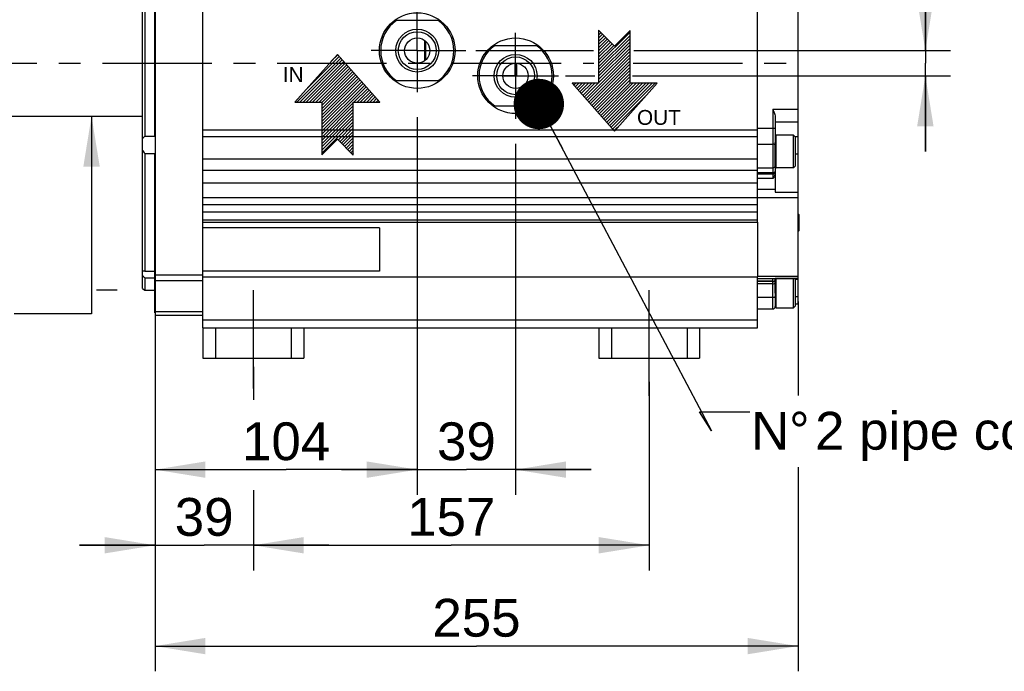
# Model space of a CAD drawing. Header units: millimetres. Extents: x 0 to 420, y 0 to 297.
# Tile 28 of 68: x 138 to 217, y 151 to 202. Entities that reach past the tile are written whole.
import ezdxf
from ezdxf.enums import TextEntityAlignment as Align

# ---------------------------------------------------------------- set-up
doc = ezdxf.new("R2010")
doc.units = ezdxf.units.MM
doc.header["$LTSCALE"] = 23.1
doc.linetypes.add('CENTER', pattern=[0.6, 0.375, -0.075, 0.075, -0.075])
doc.layers.get('0').update_dxf_attribs({"linetype": 'CONTINUOUS'})
for name, color, linetype in [('AXIS', 7, 'CONTINUOUS'), ('COMPONENTS', 7, 'CONTINUOUS'), ('CUT', 7, 'CONTINUOUS'), ('DETAIL', 7, 'CONTINUOUS'), ('DIMENSION', 7, 'CONTINUOUS'), ('GTOL', 7, 'CONTINUOUS'), ('PROTRUSION', 7, 'CONTINUOUS')]:
    doc.layers.add(name, color=color, linetype=linetype)
doc.styles.get("Standard").update_dxf_attribs({"font": 'arial.ttf'})
doc.styles.add('TEXTSTYLE_11', font='arial.ttf')
doc.styles.add('TEXTSTYLE_3', font='arial.ttf')
doc.styles.add('TEXTSTYLE_4', font='gdt')
doc.dimstyles.new('DIMSTYLE_1', dxfattribs={"dimtxt": 3, "dimasz": 4, "dimexe": 0.18, "dimexo": 0.0625, "dimgap": 0.09, "dimtad": 1, "dimlfac": 5, "dimdsep": 46, "dimtxsty": 'Standard', "dimblk": '_FILLED', "dimblk1": '_FILLED', "dimblk2": '_FILLED', "dimcen": 0.09, "dimadec": 0, "dimazin": 0, "dimtp": 0.3, "dimtm": 0.3, "dimtfac": 1, "dimtofl": 0, "dimtmove": 0, "dimatfit": 3, "dimldrblk": '_FILLED', "dimfxl": 1, "dimtolj": 1, "dimarcsym": 0})
doc.dimstyles.new('DIMSTYLE_10', dxfattribs={"dimtxt": 3, "dimasz": 4, "dimexe": 0.18, "dimexo": 0.0625, "dimgap": 0.09, "dimtad": 1, "dimdec": 3, "dimlfac": 5, "dimdsep": 46, "dimtxsty": 'Standard', "dimblk": '_FILLED', "dimblk1": '_FILLED', "dimblk2": '_FILLED', "dimcen": 0.09, "dimadec": 0, "dimazin": 0, "dimtp": 0.5, "dimtm": 0.5, "dimtfac": 1, "dimtdec": 3, "dimtofl": 0, "dimtmove": 0, "dimatfit": 3, "dimldrblk": '_FILLED', "dimfxl": 1, "dimtolj": 1, "dimarcsym": 0})
doc.dimstyles.new('DIMSTYLE_11', dxfattribs={"dimtxt": 3, "dimasz": 4, "dimexe": 0.18, "dimexo": 0.0625, "dimgap": 0.09, "dimtad": 1, "dimdec": 3, "dimlfac": 5, "dimdsep": 46, "dimtxsty": 'Standard', "dimblk": '_FILLED', "dimblk1": '_FILLED', "dimblk2": '_FILLED', "dimcen": 0.09, "dimadec": 0, "dimazin": 0, "dimtp": 0.3, "dimtm": 0.3, "dimtfac": 1, "dimtdec": 3, "dimtofl": 0, "dimtmove": 0, "dimatfit": 3, "dimldrblk": '_FILLED', "dimfxl": 1, "dimtolj": 1, "dimarcsym": 0})
doc.dimstyles.new('DIMSTYLE_2', dxfattribs={"dimtxt": 3, "dimasz": 4, "dimexe": 0.18, "dimexo": 0.0625, "dimgap": 0.09, "dimtad": 1, "dimlfac": 5, "dimdsep": 46, "dimtxsty": 'Standard', "dimblk": '_FILLED', "dimblk1": '_FILLED', "dimblk2": '_FILLED', "dimcen": 0.09, "dimadec": 0, "dimazin": 0, "dimtp": 0.5, "dimtm": 0.5, "dimtfac": 1, "dimtofl": 0, "dimtmove": 0, "dimatfit": 3, "dimldrblk": '_FILLED', "dimfxl": 1, "dimtolj": 1, "dimarcsym": 0})
doc.dimstyles.new('DIMSTYLE_3', dxfattribs={"dimtxt": 3, "dimasz": 4, "dimexe": 0.18, "dimexo": 0.0625, "dimgap": 0.09, "dimtad": 1, "dimdec": 3, "dimlfac": 5, "dimdsep": 46, "dimtxsty": 'Standard', "dimblk": '_FILLED', "dimblk1": '_FILLED', "dimblk2": '_FILLED', "dimcen": 0.09, "dimadec": 0, "dimazin": 0, "dimtol": 1, "dimtp": 0.014, "dimtm": 0.011, "dimtfac": 0.6, "dimtdec": 3, "dimtofl": 0, "dimtmove": 0, "dimatfit": 3, "dimldrblk": '_FILLED', "dimfxl": 1, "dimtolj": 1, "dimarcsym": 0})
doc.dimstyles.new('DIMSTYLE_9', dxfattribs={"dimtxt": 3, "dimasz": 4, "dimexe": 0.18, "dimexo": 0.0625, "dimgap": 0.09, "dimtad": 1, "dimdec": 3, "dimlfac": 5, "dimdsep": 46, "dimtxsty": 'Standard', "dimblk": '_FILLED', "dimblk1": '_FILLED', "dimblk2": '_FILLED', "dimcen": 0.09, "dimadec": 0, "dimazin": 0, "dimtp": 0.2, "dimtm": 0.2, "dimtfac": 1, "dimtdec": 3, "dimtofl": 0, "dimtmove": 0, "dimatfit": 3, "dimldrblk": '_FILLED', "dimfxl": 1, "dimtolj": 1, "dimarcsym": 0})
doc.dimstyles.get("Standard").update_dxf_attribs({"dimtxt": 3, "dimasz": 4, "dimexe": 0.18, "dimexo": 0.0625, "dimgap": 0.09, "dimtad": 1, "dimdec": 3, "dimdsep": 46, "dimtxsty": 'Standard', "dimblk": '_FILLED', "dimblk1": '_FILLED', "dimblk2": '_FILLED', "dimcen": 0.09, "dimadec": 0, "dimazin": 0, "dimtol": 1, "dimtp": 0.001, "dimtm": 0.001, "dimtfac": 1, "dimtdec": 3, "dimtofl": 0, "dimtmove": 0, "dimatfit": 3, "dimldrblk": '_FILLED', "dimfxl": 1, "dimtolj": 1, "dimarcsym": 0})

# ---------------------------------------------------------------- blocks, each defined once
blk = doc.blocks.new('_FILLED')
at = {"color": 0, "linetype": 'ByBlock'}
blk.add_solid([(0, 0), (-1, 0.1625), (-1, -0.1625)], dxfattribs=at)
blk = doc.blocks.new('*D2')
at = {"layer": 'DIMENSION', "color": 2, "linetype": 'Continuous', "transparency": 16777216}
for p, q in [((149.23, 177.173), (149.23, 158.549)), ((157.03, 174.696), (157.03, 172.081)), ((157.03, 164.925), (157.03, 158.549)), ((149.23, 160.549), (143.23, 160.549)), ((143.23, 160.549), (153.13, 160.549)), ((163.03, 160.549), (153.13, 160.549)), ((157.03, 160.549), (163.03, 160.549))]:
    blk.add_line(p, q, dxfattribs=at)
at = {"layer": 'DIMENSION', "color": 2, "linetype": 'Continuous', "transparency": 16777216, "xscale": 4, "yscale": 4, "zscale": 4}
blk.add_blockref('_FILLED', (149.23, 160.549), dxfattribs=at)
at = {"layer": 'DIMENSION', "color": 2, "linetype": 'Continuous', "transparency": 16777216, "xscale": 4, "yscale": 4, "zscale": 4, "rotation": 180}
blk.add_blockref('_FILLED', (157.03, 160.549), dxfattribs=at)
at = {"layer": 'DIMENSION', "color": 2, "linetype": 'Continuous', "transparency": 16777216, "insert": (153.13, 164.299), "char_height": 3, "width": 4.66171, "attachment_point": 2, "line_spacing_factor": 0.9}
blk.add_mtext('39', dxfattribs=at)
blk = doc.blocks.new('*D3')
at = {"layer": 'DIMENSION', "color": 2, "linetype": 'Continuous', "transparency": 16777216}
for p, q in [((188.43, 173.508), (188.43, 158.549)), ((157.03, 162.549), (157.03, 160.492)), ((157.03, 160.549), (172.73, 160.549)), ((188.43, 160.549), (172.73, 160.549))]:
    blk.add_line(p, q, dxfattribs=at)
at = {"layer": 'DIMENSION', "color": 2, "linetype": 'Continuous', "transparency": 16777216, "xscale": 4, "yscale": 4, "zscale": 4, "rotation": 180}
blk.add_blockref('_FILLED', (157.03, 160.549), dxfattribs=at)
at = {"layer": 'DIMENSION', "color": 2, "linetype": 'Continuous', "transparency": 16777216, "xscale": 4, "yscale": 4, "zscale": 4}
blk.add_blockref('_FILLED', (188.43, 160.549), dxfattribs=at)
at = {"layer": 'DIMENSION', "color": 2, "linetype": 'Continuous', "transparency": 16777216, "insert": (172.73, 164.299), "char_height": 3, "width": 8.15242, "attachment_point": 2, "line_spacing_factor": 0.9}
blk.add_mtext('157 ', dxfattribs=at)
blk = doc.blocks.new('*D4')
at = {"layer": 'DIMENSION', "color": 2, "linetype": 'Continuous', "transparency": 16777216}
for p, q in [((107.357, 216.795), (98.517, 216.795)), ((100.517, 216.795), (100.517, 198.795)), ((146.23, 216.795), (114.558, 216.795)), ((100.517, 180.795), (100.517, 198.795)), ((115.632, 180.795), (98.517, 180.795)), ((146.23, 180.795), (144.578, 180.795))]:
    blk.add_line(p, q, dxfattribs=at)
at = {"layer": 'DIMENSION', "color": 2, "linetype": 'Continuous', "transparency": 16777216, "xscale": 4, "yscale": 4, "zscale": 4}
for p, rotation in [((100.517, 216.795), 90), ((100.517, 180.795), 270)]:
    blk.add_blockref('_FILLED', p, dxfattribs=dict(at, rotation=rotation))
at = {"layer": 'DIMENSION', "color": 2, "linetype": 'Continuous', "transparency": 16777216}
for s, height, p in [(')', 4.2, (99.617, 211.353)), ('(', 4.2, (99.617, 201.646)), ('180 j6', 3, (99.017, 194.966))]:
    blk.add_text(s, height=height, rotation=90, dxfattribs=at).set_placement(p, align=Align.CENTER)
for s, height, style, p in [('+0.014', 1.8, 'TEXTSTYLE_3', (97.217, 206.5)), ('-0.011', 1.8, 'TEXTSTYLE_3', (99.617, 206.185)), ('n', 3, 'TEXTSTYLE_4', (99.017, 187.261))]:
    blk.add_text(s, height=height, rotation=90, dxfattribs=dict(at, style=style)).set_placement(p, align=Align.CENTER)
blk = doc.blocks.new('*D13')
at = {"layer": 'DIMENSION', "color": 2, "linetype": 'Continuous', "transparency": 16777216}
for p, q in [((170.03, 185.322), (170.03, 164.549)), ((149.23, 179.828), (149.23, 164.549)), ((149.23, 166.549), (159.63, 166.549)), ((170.03, 166.549), (159.63, 166.549))]:
    blk.add_line(p, q, dxfattribs=at)
at = {"layer": 'DIMENSION', "color": 2, "linetype": 'Continuous', "transparency": 16777216, "xscale": 4, "yscale": 4, "zscale": 4, "rotation": 180}
blk.add_blockref('_FILLED', (149.23, 166.549), dxfattribs=at)
at = {"layer": 'DIMENSION', "color": 2, "linetype": 'Continuous', "transparency": 16777216, "xscale": 4, "yscale": 4, "zscale": 4}
blk.add_blockref('_FILLED', (170.03, 166.549), dxfattribs=at)
at = {"layer": 'DIMENSION', "color": 2, "linetype": 'Continuous', "transparency": 16777216, "insert": (159.63, 170.299), "char_height": 3, "width": 6.99257, "attachment_point": 2, "line_spacing_factor": 0.9}
blk.add_mtext('104', dxfattribs=at)
blk = doc.blocks.new('*D16')
at = {"layer": 'DIMENSION', "color": 2, "linetype": 'Continuous', "transparency": 16777216}
for p, q in [((210.33, 199.795), (210.33, 208.592)), ((210.33, 208.592), (210.33, 198.795)), ((174.687, 199.795), (184.003, 199.795)), ((187.198, 199.795), (212.33, 199.795)), ((210.33, 191.795), (210.33, 198.795)), ((181.787, 197.795), (184.119, 197.795)), ((187.111, 197.795), (212.33, 197.795)), ((210.33, 197.795), (210.33, 191.795))]:
    blk.add_line(p, q, dxfattribs=at)
at = {"layer": 'DIMENSION', "color": 2, "linetype": 'Continuous', "transparency": 16777216, "xscale": 4, "yscale": 4, "zscale": 4}
for p, rotation in [((210.33, 199.795), 270), ((210.33, 197.795), 90)]:
    blk.add_blockref('_FILLED', p, dxfattribs=dict(at, rotation=rotation))
at = {"layer": 'DIMENSION', "color": 2, "linetype": 'Continuous', "transparency": 16777216, "insert": (206.58, 203.93), "char_height": 3, "width": 4.66171, "attachment_point": 1, "rotation": 90, "line_spacing_factor": 0.9}
blk.add_mtext('10', dxfattribs=at)
blk = doc.blocks.new('*D18')
at = {"color": 2, "linetype": 'Continuous', "transparency": 16777216}
for p, q in [((170.03, 194.509), (170.03, 164.549)), ((177.83, 192.388), (177.83, 164.549)), ((170.03, 166.549), (164.03, 166.549)), ((164.03, 166.549), (173.93, 166.549)), ((183.83, 166.549), (173.93, 166.549)), ((177.83, 166.549), (183.83, 166.549))]:
    blk.add_line(p, q, dxfattribs=at)
at = {"color": 2, "linetype": 'Continuous', "transparency": 16777216, "xscale": 4, "yscale": 4, "zscale": 4}
blk.add_blockref('_FILLED', (170.03, 166.549), dxfattribs=at)
at = {"color": 2, "linetype": 'Continuous', "transparency": 16777216, "xscale": 4, "yscale": 4, "zscale": 4, "rotation": 180}
blk.add_blockref('_FILLED', (177.83, 166.549), dxfattribs=at)
at = {"color": 2, "linetype": 'Continuous', "transparency": 16777216, "insert": (173.93, 170.299), "char_height": 3, "width": 4.66171, "attachment_point": 2, "line_spacing_factor": 0.9}
blk.add_mtext('39', dxfattribs=at)
blk = doc.blocks.new('*D19')
at = {"color": 2, "linetype": 'Continuous', "transparency": 16777216}
for p, q in [((200.23, 179.88), (200.23, 172.441)), ((149.23, 178.695), (149.23, 150.549)), ((200.23, 166.734), (200.23, 150.549)), ((149.23, 152.549), (174.73, 152.549)), ((200.23, 152.549), (174.73, 152.549))]:
    blk.add_line(p, q, dxfattribs=at)
at = {"color": 2, "linetype": 'Continuous', "transparency": 16777216, "xscale": 4, "yscale": 4, "zscale": 4, "rotation": 180}
blk.add_blockref('_FILLED', (149.23, 152.549), dxfattribs=at)
at = {"color": 2, "linetype": 'Continuous', "transparency": 16777216, "xscale": 4, "yscale": 4, "zscale": 4}
blk.add_blockref('_FILLED', (200.23, 152.549), dxfattribs=at)
at = {"color": 2, "linetype": 'Continuous', "transparency": 16777216, "insert": (174.73, 156.299), "char_height": 3, "width": 6.99257, "attachment_point": 2, "line_spacing_factor": 0.9}
blk.add_mtext('255', dxfattribs=at)
blk = doc.blocks.new('COOLING_IN_BL2', base_point=(186.621, 197.41))
at = {"layer": 'DETAIL', "color": 5, "linetype": 'Continuous'}
for p, q in [((184.417, 201.41), (184.417, 197.199)), ((185.681, 200.147), (184.417, 201.41)), ((184.417, 201.282), (184.481, 201.346)), ((184.417, 198.761), (186.913, 201.257)), ((184.417, 201.03), (184.607, 201.22)), ((184.417, 200.778), (184.733, 201.094)), ((184.417, 198.509), (186.913, 201.005)), ((184.417, 200.526), (184.86, 200.968)), ((184.417, 200.274), (184.986, 200.842)), ((184.417, 198.257), (186.913, 200.753)), ((184.417, 200.021), (185.112, 200.716)), ((186.913, 201.379), (185.681, 200.147)), ((186.913, 197.199), (186.913, 201.379)), ((184.417, 199.769), (185.238, 200.59)), ((184.417, 198.005), (186.913, 200.5)), ((184.417, 199.517), (185.364, 200.464)), ((184.417, 199.265), (185.49, 200.337)), ((184.417, 197.753), (186.913, 200.248)), ((184.417, 199.013), (185.616, 200.211)), ((184.417, 197.501), (186.913, 199.996)), ((183.398, 195.977), (186.913, 199.492)), ((183.517, 195.844), (186.913, 199.24)), ((184.417, 197.249), (186.913, 199.744)), ((183.636, 195.71), (186.913, 198.988)), ((183.754, 195.577), (186.913, 198.736)), ((183.873, 195.444), (186.913, 198.484)), ((183.991, 195.31), (186.913, 198.232)), ((184.11, 195.177), (186.913, 197.98)), ((184.229, 195.043), (186.913, 197.728)), ((184.417, 197.199), (182.312, 197.199)), ((182.312, 197.199), (185.681, 193.41)), ((182.331, 197.178), (182.351, 197.199)), ((182.449, 197.045), (182.604, 197.199)), ((182.568, 196.912), (182.856, 197.199)), ((182.687, 196.778), (183.108, 197.199)), ((182.805, 196.645), (183.36, 197.199)), ((182.924, 196.511), (183.612, 197.199)), ((183.042, 196.378), (183.864, 197.199)), ((183.161, 196.244), (184.116, 197.199)), ((183.28, 196.111), (184.368, 197.199)), ((184.347, 194.91), (186.913, 197.476)), ((184.466, 194.776), (186.913, 197.223)), ((184.585, 194.643), (187.141, 197.199)), ((184.703, 194.509), (187.393, 197.199)), ((184.822, 194.376), (187.645, 197.199)), ((184.94, 194.242), (187.897, 197.199)), ((185.059, 194.109), (188.149, 197.199)), ((185.178, 193.976), (188.401, 197.199)), ((185.296, 193.842), (188.653, 197.199)), ((185.415, 193.709), (188.906, 197.199)), ((185.681, 193.41), (189.049, 197.199)), ((189.049, 197.199), (186.913, 197.199)), ((185.534, 193.575), (188.18, 196.222)), ((185.652, 193.442), (186.164, 193.953))]:
    blk.add_line(p, q, dxfattribs=at)
at = {"layer": 'DETAIL', "color": 2, "linetype": 'Continuous', "style": 'TEXTSTYLE_11'}
blk.add_text('OUT', height=1.1789, dxfattribs=at).set_placement((187.459, 193.903))
blk = doc.blocks.new('COOLING_OUT_BL3', base_point=(163.216, 195.497))
at = {"layer": 'DETAIL', "color": 1, "linetype": 'Continuous'}
for p, q in [((163.697, 199.497), (160.329, 195.707)), ((163.963, 199.198), (160.472, 195.707)), ((163.844, 199.331), (161.197, 196.684)), ((163.725, 199.465), (163.214, 198.953)), ((167.065, 195.707), (163.697, 199.497)), ((164.081, 199.064), (160.724, 195.707)), ((164.2, 198.931), (160.976, 195.707)), ((164.319, 198.797), (161.228, 195.707)), ((164.437, 198.664), (161.48, 195.707)), ((164.556, 198.531), (161.733, 195.707)), ((164.674, 198.397), (161.985, 195.707)), ((164.793, 198.264), (162.237, 195.707)), ((164.912, 198.13), (162.465, 195.683)), ((165.03, 197.997), (162.465, 195.431)), ((165.149, 197.863), (162.465, 195.179)), ((165.268, 197.73), (162.465, 194.927)), ((165.386, 197.596), (162.465, 194.675)), ((165.505, 197.463), (162.465, 194.423)), ((165.623, 197.329), (162.465, 194.17)), ((165.742, 197.196), (162.465, 193.918)), ((165.861, 197.063), (162.465, 193.666)), ((165.979, 196.929), (162.465, 193.414)), ((166.098, 196.796), (165.01, 195.707)), ((166.217, 196.662), (165.262, 195.707)), ((166.335, 196.529), (165.514, 195.707)), ((166.454, 196.395), (165.766, 195.707)), ((166.572, 196.262), (166.018, 195.707)), ((166.691, 196.128), (166.27, 195.707)), ((160.329, 195.707), (162.465, 195.707)), ((162.465, 195.707), (162.465, 191.527)), ((164.96, 195.658), (162.465, 193.162)), ((164.96, 195.406), (162.465, 192.91)), ((164.96, 195.707), (167.065, 195.707)), ((164.96, 191.497), (164.96, 195.707)), ((166.81, 195.995), (166.522, 195.707)), ((166.928, 195.861), (166.774, 195.707)), ((167.047, 195.728), (167.026, 195.707)), ((164.96, 195.154), (162.465, 192.658)), ((164.96, 194.902), (162.465, 192.406)), ((164.96, 194.65), (162.465, 192.154)), ((164.96, 194.397), (162.465, 191.902)), ((164.96, 194.145), (162.465, 191.65)), ((164.96, 193.893), (163.762, 192.695)), ((164.96, 193.641), (163.888, 192.569)), ((164.96, 193.389), (164.014, 192.443)), ((164.96, 193.137), (164.14, 192.317)), ((162.465, 191.527), (163.697, 192.76)), ((163.697, 192.76), (164.96, 191.497)), ((164.96, 192.885), (164.266, 192.191)), ((164.96, 192.633), (164.392, 192.065)), ((164.96, 192.381), (164.518, 191.939)), ((164.96, 192.129), (164.644, 191.813)), ((164.96, 191.877), (164.77, 191.687)), ((164.96, 191.625), (164.896, 191.561))]:
    blk.add_line(p, q, dxfattribs=at)
at = {"layer": 'DETAIL', "color": 2, "linetype": 'Continuous', "style": 'TEXTSTYLE_11'}
blk.add_text('IN', height=1.1789, dxfattribs=at).set_placement((159.367, 197.304))

msp = doc.modelspace()

# ---------------------------------------------------------------- linework, layer by layer
at = {"color": 7, "linetype": 'Continuous'}
for p, q in [((176.82961, 197.79505), (178.82961, 197.79505)), ((199.86961, 193.09505), (198.49661, 193.09505)), ((199.86961, 193.09505), (200.02961, 192.93505)), ((199.86961, 190.49505), (199.86961, 193.09505)), ((200.02961, 190.65505), (200.02961, 192.93505)), ((198.42961, 190.57085), (198.42961, 192.51526)), ((199.86961, 190.49505), (200.02961, 190.65505)), ((199.86961, 190.49505), (198.49661, 190.49505)), ((200.22961, 186.83784), (200.24961, 186.83784)), ((200.24961, 186.83784), (200.32961, 186.75784)), ((200.24961, 185.43784), (200.24961, 186.83784)), ((200.32961, 185.51784), (200.32961, 186.75784)), ((200.22961, 185.43784), (200.24961, 185.43784)), ((200.24961, 185.43784), (200.32961, 185.51784)), ((199.86961, 179.39505), (199.86961, 181.71666)), ((200.02961, 179.55508), (200.02961, 181.71666)), ((198.42961, 180.54997), (198.42961, 179.46205)), ((198.49661, 179.39505), (199.86961, 179.39505)), ((199.86961, 179.39505), (200.02961, 179.55505))]:
    msp.add_line(p, q, dxfattribs=at)
at = {"color": 9, "linetype": 'Continuous'}
for p, q in [((198.49661, 190.49505), (198.49661, 193.09505)), ((198.49661, 179.39505), (198.49661, 181.71666))]:
    msp.add_line(p, q, dxfattribs=at)
at = {"color": 7, "linetype": 'Continuous'}
for centre, start, end in [((198.49661, 193.02805), 90, 180), ((198.49661, 190.56205), 180, 270), ((198.49661, 179.46205), 180, 270)]:
    msp.add_arc(centre, 0.067, start, end, dxfattribs=at)
at = {"layer": 'AXIS', "color": 7, "linetype": 'Continuous'}
for p, q in [((197.02961, 189.29505), (197.02961, 208.29505)), ((153.02961, 192.72837), (153.02961, 204.86173)), ((153.02961, 193.49505), (197.02961, 193.49505)), ((197.02961, 192.957), (153.02961, 192.957)), ((197.02961, 191.18184), (153.02961, 191.18184)), ((153.02961, 189.29505), (153.02961, 190.8724)), ((153.02961, 190.29505), (197.02961, 190.29505)), ((167.02961, 185.73262), (153.02961, 185.73262)), ((167.02961, 185.73262), (167.02961, 182.30042)), ((167.02961, 182.30042), (153.02961, 182.30042))]:
    msp.add_line(p, q, dxfattribs=at)
at = {"layer": 'AXIS', "color": 2, "linetype": 'CENTER'}
for p, q in [((170.02961, 199.79505), (170.02961, 203.3436)), ((177.82961, 197.79505), (177.82961, 201.20191)), ((170.02961, 199.79505), (166.36901, 199.79505)), ((170.02961, 199.79505), (173.87799, 199.79505)), ((170.02961, 199.79505), (170.02961, 196.50908)), ((131.20213, 198.79505), (184.04731, 198.79505)), ((187.15522, 198.79505), (200.66226, 198.79505)), ((177.82961, 197.79505), (174.42276, 197.79505)), ((177.82961, 197.79505), (181.23647, 197.79505)), ((177.82961, 197.79505), (177.82961, 194.3882)), ((157.02961, 172.99806), (157.02961, 180.79505)), ((188.42961, 172.39505), (188.42961, 180.79505))]:
    msp.add_line(p, q, dxfattribs=at)
at = {"layer": 'COMPONENTS', "color": 7, "linetype": 'Continuous'}
for p, q in [((149.26961, 178.79505), (149.26961, 218.79505)), ((200.22961, 179.69505), (200.22961, 217.89505)), ((148.22961, 180.91052), (148.22961, 216.67944)), ((148.42961, 204.59726), (148.42961, 192.99285)), ((149.22961, 192.99285), (149.22961, 204.59726)), ((168.22961, 202.19505), (171.82961, 202.19505)), ((170.60961, 200.60919), (170.60961, 198.98092)), ((170.70961, 199.06213), (170.70961, 200.52798)), ((176.02961, 200.19505), (179.62961, 200.19505)), ((177.78961, 197.79505), (177.78961, 198.79505)), ((177.88961, 198.79505), (177.88961, 197.79505)), ((171.82961, 197.39505), (168.22961, 197.39505)), ((179.62961, 195.39505), (176.02961, 195.39505)), ((133.22961, 194.59505), (148.22961, 194.59505)), ((198.42961, 194.45633), (198.42961, 192.51526)), ((148.42961, 192.99285), (149.22961, 192.99285)), ((149.26961, 193.13534), (149.22961, 193.13534)), ((153.02961, 190.8724), (153.02961, 192.72837)), ((148.42961, 191.6227), (148.42961, 182.28574)), ((148.42961, 191.6227), (149.22961, 191.6227)), ((149.22961, 178.99514), (149.22961, 191.6227)), ((198.42961, 190.571), (198.42961, 188.57103)), ((149.26961, 190.21556), (149.22961, 190.21556)), ((153.02961, 187.59505), (153.02961, 189.29505)), ((198.42961, 188.57103), (200.22961, 188.57103)), ((153.02961, 178.79505), (153.02961, 186.3434)), ((148.42961, 182.28574), (149.22961, 182.28574)), ((153.02961, 181.97335), (149.26961, 181.97335)), ((148.42961, 181.75585), (149.22961, 181.75585)), ((148.42961, 181.75585), (148.42961, 180.79505)), ((198.42961, 181.69505), (197.02961, 181.69505)), ((198.42961, 180.54955), (198.42961, 181.72747)), ((198.42961, 181.71666), (200.22961, 181.71666)), ((148.22961, 180.91052), (148.42961, 180.79505)), ((148.42961, 180.79505), (149.22961, 180.79505)), ((149.26961, 180.95038), (149.22961, 180.95038)), ((149.26961, 179.82119), (149.22961, 179.82119)), ((200.02961, 179.69505), (200.22961, 179.69505)), ((149.26961, 178.99505), (149.22961, 178.99505)), ((197.02961, 179.29505), (198.22961, 179.29505)), ((149.26961, 178.79505), (153.02961, 178.79505)), ((153.02961, 177.79505), (161.02961, 177.79505)), ((153.02961, 177.79505), (153.02961, 175.39505)), ((154.02961, 177.79505), (154.02961, 175.39505)), ((160.02961, 177.79505), (160.02961, 175.39505)), ((161.02961, 177.79505), (161.02961, 175.39505)), ((184.42961, 177.79505), (192.42961, 177.79505)), ((184.42961, 177.79505), (184.42961, 175.39505)), ((185.42961, 177.79505), (185.42961, 175.39505)), ((191.42961, 177.79505), (191.42961, 175.39505)), ((192.42961, 177.79505), (192.42961, 175.39505)), ((153.02961, 175.39505), (161.02961, 175.39505)), ((184.42961, 175.39505), (192.42961, 175.39505))]:
    msp.add_line(p, q, dxfattribs=at)
at = {"layer": 'COMPONENTS', "color": 9, "linetype": 'Continuous'}
for p, q in [((198.22961, 195.14915), (200.22961, 195.14915)), ((198.22961, 195.14915), (198.22961, 189.64505)), ((198.42961, 194.13687), (200.22961, 194.13687)), ((197.02961, 193.62808), (198.42961, 193.62808)), ((200.22961, 192.96308), (200.00159, 192.96308)), ((197.02961, 192.37829), (198.22961, 192.37829)), ((200.22961, 191.56402), (200.02961, 191.56402)), ((198.22961, 190.47948), (197.02961, 190.47948)), ((198.22961, 190.08843), (197.02961, 190.08843)), ((198.22961, 190.00003), (197.02961, 190.00003)), ((198.22961, 189.99146), (197.02961, 189.99146)), ((198.22961, 189.64505), (197.02961, 189.64505)), ((198.42961, 188.7636), (197.02961, 188.7636)), ((200.22961, 188.1233), (197.02961, 188.1233)), ((153.02961, 181.52696), (149.26961, 181.52696)), ((200.22961, 181.88016), (197.02961, 181.88016)), ((198.22961, 181.49505), (197.02961, 181.49505)), ((198.22961, 181.48023), (197.02961, 181.48023)), ((198.22961, 181.29065), (197.02961, 181.29065)), ((198.22961, 179.29505), (198.22961, 181.69505)), ((198.42961, 181.72747), (200.22961, 181.72747)), ((200.22961, 181.63618), (200.02961, 181.63618)), ((198.22961, 180.21623), (197.02961, 180.21623)), ((200.02961, 180.29118), (200.22961, 180.29118)), ((149.26961, 179.09092), (153.02961, 179.09092))]:
    msp.add_line(p, q, dxfattribs=at)
at = {"layer": 'COMPONENTS', "color": 7, "linetype": 'Continuous'}
for centre, radius in [((170.02961, 199.79505), 3), ((170.02961, 199.79505), 1.7), ((170.02961, 199.79505), 1.5), ((170.02961, 199.79505), 1), ((177.82961, 197.79505), 3), ((177.82961, 197.79505), 1.7), ((177.82961, 197.79505), 1.5), ((177.82961, 197.79505), 1)]:
    msp.add_circle(centre, radius, dxfattribs=at)
for centre, radius, start, end in [((170.02961, 199.79505), 2.90001, 124.1484243, 235.8515757), ((170.02961, 199.79505), 2.90001, 304.1484243, 55.8515757), ((177.82961, 197.79505), 2.90001, 124.1484243, 235.8515757), ((177.82961, 197.79505), 2.90001, 304.1484243, 55.8515757), ((198.22961, 179.49505), 0.2, 270, 360)]:
    msp.add_arc(centre, radius, start, end, dxfattribs=at)
for points, knots in [([(198.22961, 195.14915), (198.27544, 195.03232), (198.36231, 194.80914), (198.42961, 194.57192), (198.42961, 194.45633)], [0, 0, 0, 0, 0.52054438, 1, 1, 1, 1]), ([(198.42961, 190.09227), (198.42961, 190.05085), (198.40066, 189.88514), (198.30111, 189.74617), (198.22961, 189.64505)], [0, 0, 0, 0, 0.25062564, 1, 1, 1, 1]), ([(148.42961, 182.28574), (148.41799, 182.2872), (148.37396, 182.29221), (148.32963, 182.29505), (148.29702, 182.29505)], [0, 0, 0, 0, 0.26435624, 1, 1, 1, 1]), ([(148.22961, 181.94941), (148.24408, 181.93328), (148.30766, 181.86564), (148.37602, 181.80265), (148.42961, 181.75585)], [0, 0, 0, 0, 0.23343797, 1, 1, 1, 1])]:
    msp.add_open_spline(points, degree=3, knots=knots, dxfattribs=at)
for points in [[(148.42961, 192.99285), (148.35418, 192.93451), (148.28482, 192.86607), (148.22961, 192.78833)], [(148.22961, 191.90423), (148.28571, 191.80371), (148.35444, 191.70988), (148.42961, 191.6227)], [(148.29702, 182.29505), (148.27452, 182.29505), (148.25195, 182.29406), (148.22961, 182.29132)]]:
    msp.add_open_spline(points, degree=3, dxfattribs=at)
at = {"layer": 'COMPONENTS', "color": 9, "linetype": 'Continuous'}
for points, knots in [([(198.42961, 192.29497), (198.42961, 192.32266), (198.34753, 192.37379), (198.27745, 192.37829), (198.22961, 192.37829)], [0, 0, 0, 0, 0.36665518, 1, 1, 1, 1]), ([(198.42278, 190.61879), (198.41154, 190.57926), (198.35833, 190.50546), (198.27221, 190.47948), (198.22961, 190.47948)], [0, 0, 0, 0, 0.49099974, 1, 1, 1, 1]), ([(198.38828, 190.06779), (198.3596, 190.03541), (198.30303, 190.0056), (198.24481, 190.00003), (198.22961, 190.00003)], [0, 0, 0, 0, 0.74007882, 1, 1, 1, 1]), ([(198.38828, 190.05923), (198.3596, 190.02685), (198.30303, 189.99704), (198.24481, 189.99146), (198.22961, 189.99146)], [0, 0, 0, 0, 0.74007882, 1, 1, 1, 1]), ([(198.22961, 181.49505), (198.27433, 181.49505), (198.34774, 181.50406), (198.42012, 181.55269), (198.42788, 181.582)], [0, 0, 0, 0, 0.59593866, 1, 1, 1, 1]), ([(198.22961, 181.48023), (198.25525, 181.48023), (198.30444, 181.48542), (198.37792, 181.50622), (198.42961, 181.54962), (198.42961, 181.58023)], [0, 0, 0, 0, 0.32433138, 0.61280185, 1, 1, 1, 1]), ([(198.22961, 181.29065), (198.27723, 181.29065), (198.34091, 181.29435), (198.42961, 181.33373), (198.42961, 181.35905)], [0, 0, 0, 0, 0.65280186, 1, 1, 1, 1]), ([(198.22961, 180.21623), (198.27723, 180.21623), (198.34091, 180.21992), (198.42961, 180.25931), (198.42961, 180.28463)], [0, 0, 0, 0, 0.65280186, 1, 1, 1, 1])]:
    msp.add_open_spline(points, degree=3, knots=knots, dxfattribs=at)
for points in [[(198.42961, 190.66742), (198.42961, 190.65105), (198.42726, 190.63453), (198.42278, 190.61879)], [(198.38828, 190.16196), (198.35142, 190.1168), (198.28791, 190.08843), (198.22961, 190.08843)], [(198.42961, 190.27636), (198.42961, 190.23582), (198.41392, 190.19337), (198.38828, 190.16196)], [(198.42278, 190.12841), (198.41592, 190.10619), (198.40369, 190.0852), (198.38828, 190.06779)], [(198.42278, 190.11985), (198.41592, 190.09763), (198.40369, 190.07663), (198.38828, 190.05923)], [(198.42961, 190.17323), (198.42961, 190.15812), (198.42723, 190.14285), (198.42278, 190.12841)], [(198.42961, 190.16467), (198.42961, 190.14955), (198.42723, 190.13429), (198.42278, 190.11985)], [(198.42788, 181.582), (198.42901, 181.58624), (198.42961, 181.59067), (198.42961, 181.59505)]]:
    msp.add_open_spline(points, degree=3, dxfattribs=at)
at = {"layer": 'CUT', "color": 7, "linetype": 'Continuous'}
for p, q in [((153.02961, 189.29505), (197.02961, 189.29505)), ((197.02961, 186.18573), (197.02961, 189.29505)), ((153.02961, 188.12974), (197.02961, 188.12974)), ((153.02961, 187.59505), (197.02961, 187.59505)), ((153.02961, 186.3434), (153.02961, 187.59505)), ((153.02961, 186.99505), (197.02961, 186.99505)), ((153.02961, 186.36237), (197.02961, 186.36237)), ((197.02961, 177.79505), (197.02961, 181.84732)), ((153.02961, 177.79505), (153.02961, 178.79505)), ((153.02961, 178.42774), (197.02961, 178.42774)), ((161.02961, 177.79505), (184.42961, 177.79505)), ((192.42961, 177.79505), (197.02961, 177.79505))]:
    msp.add_line(p, q, dxfattribs=at)
at = {"layer": 'PROTRUSION', "color": 7, "linetype": 'Continuous'}
for p, q in [((153.02961, 186.18573), (197.02961, 186.18573)), ((197.02961, 186.18573), (197.02961, 181.84732)), ((153.02961, 181.84732), (197.02961, 181.84732))]:
    msp.add_line(p, q, dxfattribs=at)

# ---------------------------------------------------------------- block references
at = {"layer": 'DETAIL', "color": 2, "linetype": 'Continuous'}
for name, p in [('COOLING_IN_BL2', (186.62129, 197.40978)), ('COOLING_OUT_BL3', (163.21646, 195.49666))]:
    msp.add_blockref(name, p, dxfattribs=at)

# ---------------------------------------------------------------- texts
at = {"layer": 'DETAIL', "color": 2, "linetype": 'Continuous', "insert": (196.50935, 171.13168), "char_height": 3, "width": 50.3104089, "attachment_point": 1, "line_spacing_factor": 0.9}
msp.add_mtext('N\\Fgdt;{\\Fgdt;~}\\Farial.ttf;{\\Ftxt.shx;\\W0.166667;\\H3.000000; }2 pipe connectors 3/8"G', dxfattribs=at)

# ---------------------------------------------------------------- dimensions: what is measured, and where the dimension line sits
at = {"color": 2, "linetype": 'Continuous'}
for base, p1, p2, dimstyle, picture, middle in [((177.82961, 166.54886), (170.02961, 194.50908), (177.82961, 192.3882), 'DIMSTYLE_11', '*D18', (171.59876, 168.79886)), ((200.22961, 152.54886), (149.22961, 178.69505), (200.22961, 179.88016), 'DIMSTYLE_10', '*D19', (171.23333, 154.79886))]:
    dim = msp.add_linear_dim(base=base, p1=p1, p2=p2, dimstyle=dimstyle, dxfattribs=at)
    dim.commit()
    dim.dimension.update_dxf_attribs({"geometry": picture, "text_midpoint": middle, "dimtype": 160})
at = {"layer": 'DIMENSION', "color": 2, "linetype": 'Continuous'}
dim = msp.add_linear_dim(base=(100.51669, 216.79505), p1=(146.22961, 180.79505), p2=(146.22961, 216.79505), angle=90, text='%%c<>', dimstyle='DIMSTYLE_3', override={"dimpost": '<>j6'}, dxfattribs=at)
dim.commit()
dim.dimension.update_dxf_attribs({"geometry": '*D4', "text_midpoint": (98.71332, 197.46486), "dimtype": 160})
for base, p1, p2, angle, dimstyle, picture, middle in [((210.32961, 197.79505), (174.68734, 199.79505), (181.78749, 197.79505), 270, 'DIMSTYLE_9', '*D16', (208.07961, 206.26126)), ((149.22961, 166.54886), (170.02961, 185.32233), (149.22961, 179.82832), 180, 'DIMSTYLE_1', '*D13', (156.13333, 168.79886)), ((149.22961, 160.54886), (157.02961, 174.69573), (149.22961, 177.17273), 180, 'DIMSTYLE_1', '*D2', (150.79876, 162.79886))]:
    dim = msp.add_linear_dim(base=base, p1=p1, p2=p2, angle=angle, dimstyle=dimstyle, dxfattribs=at)
    dim.commit()
    dim.dimension.update_dxf_attribs({"geometry": picture, "text_midpoint": middle, "dimtype": 160})
dim = msp.add_linear_dim(base=(157.02961, 160.54886), p1=(188.42961, 173.50771), p2=(157.02961, 162.54886), angle=180, text='<> ', dimstyle='DIMSTYLE_2', dxfattribs=at)
dim.commit()
dim.dimension.update_dxf_attribs({"geometry": '*D3', "text_midpoint": (168.65341, 162.79886), "dimtype": 160})

# ---------------------------------------------------------------- leaders
at = {"layer": 'DETAIL', "color": 2, "linetype": 'Continuous', "annotation_type": 0, "has_hookline": 1, "hookline_direction": 0, "text_width": 48.91025}
msp.add_leader([(179.67327, 195.55655), (193.35607, 169.63168), (192.41935, 171.13168), (196.41935, 171.13168)], dimstyle='Standard', override={"dimtad": 0, "dimldrblk": 'DOT'}, dxfattribs=at)
at = {"layer": 'GTOL', "color": 2, "linetype": 'Continuous'}
msp.add_leader([(144.19647, 194.59505), (144.19647, 178.8996), (138.06673, 178.8996)], dimstyle='Standard', override={"dimtad": 0}, dxfattribs=at)

doc.saveas('drawing.dxf')
